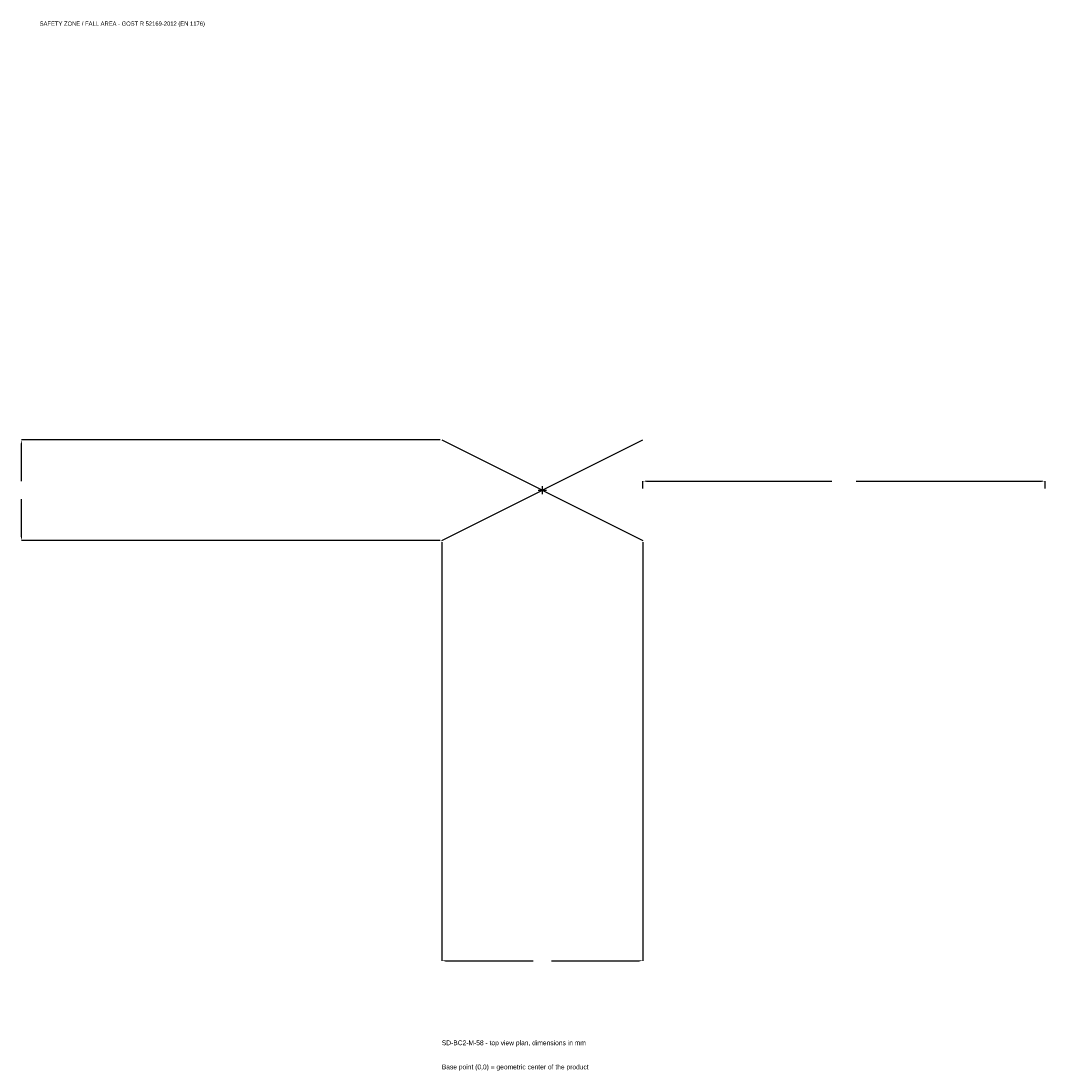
# Model space of a CAD drawing. Extents: x -1945 to 1875, y -2166 to 1750.
import ezdxf

# ---------------------------------------------------------------- set-up
doc = ezdxf.new("R2010")
doc.units = 0
for name, color, linetype in [('GP_MAF_zona_bezopasnosti', 1, 'Continuous'), ('ZSK_DANNYE', 3, 'Continuous'), ('ZSK_KONTUR', 7, 'Continuous'), ('ZSK_RAZMERY', 8, 'Continuous')]:
    doc.layers.add(name, color=color, linetype=linetype)
doc.dimstyles.new('ORION', dxfattribs={"dimtxt": 22.5, "dimasz": 13.5, "dimexe": 1.25, "dimexo": 6.75, "dimtad": 1, "dimcen": 2.5, "dimazin": 3, "dimtfac": 1, "dimtmove": 0, "dimatfit": 3})

# ---------------------------------------------------------------- blocks, each defined once
blk = doc.blocks.new('_CLOSEDFILLED')
at = {"color": 0, "linetype": 'BYBLOCK'}
blk.add_solid([(-1, 0.16), (0, 0), (-1, -0.16)], dxfattribs=at)
blk = doc.blocks.new('*D1')
for p, q in [((-375, -194.25), (-375, -1755)), ((375, -194.25), (375, -1755)), ((-361.5, -1755), (-33.75, -1755)), ((33.75, -1755), (361.5, -1755))]:
    blk.add_line(p, q)
at = {"layer": 'Defpoints'}
for p in [(-375, -187.5), (375, -187.5), (-375, -1755)]:
    blk.add_point(p, dxfattribs=at)
at = {"layer": 'ZSK_RAZMERY', "xscale": 13.5, "yscale": 13.5, "rotation": 180}
blk.add_blockref('_CLOSEDFILLED', (-375, -1755), dxfattribs=at)
at = {"layer": 'ZSK_RAZMERY', "xscale": 13.5, "yscale": 13.5}
blk.add_blockref('_CLOSEDFILLED', (375, -1755), dxfattribs=at)
blk = doc.blocks.new('*D2')
for p, q in [((-381.75, 187.5), (-1942.5, 187.5)), ((-1942.5, 33.75), (-1942.5, 174)), ((-1942.5, -174), (-1942.5, -33.75)), ((-381.75, -187.5), (-1942.5, -187.5))]:
    blk.add_line(p, q)
at = {"layer": 'Defpoints'}
for p in [(-375, 187.5), (-1942.5, -187.5), (-375, -187.5)]:
    blk.add_point(p, dxfattribs=at)
at = {"layer": 'ZSK_RAZMERY', "xscale": 13.5, "yscale": 13.5}
for p, rotation in [((-1942.5, 187.5), 90), ((-1942.5, -187.5), 270)]:
    blk.add_blockref('_CLOSEDFILLED', p, dxfattribs=dict(at, rotation=rotation))
blk = doc.blocks.new('*D3')
for p, q in [((375, 6.75), (375, 33.75)), ((388.5, 33.75), (1080, 33.75)), ((1170, 33.75), (1861.5, 33.75)), ((1875, 6.75), (1875, 33.75))]:
    blk.add_line(p, q)
at = {"layer": 'Defpoints'}
for p in [(375, 33.75), (375, 0), (1875, 0)]:
    blk.add_point(p, dxfattribs=at)
at = {"layer": 'ZSK_RAZMERY', "xscale": 13.5, "yscale": 13.5, "rotation": 180}
blk.add_blockref('_CLOSEDFILLED', (375, 33.75), dxfattribs=at)
at = {"layer": 'ZSK_RAZMERY', "xscale": 13.5, "yscale": 13.5}
blk.add_blockref('_CLOSEDFILLED', (1875, 33.75), dxfattribs=at)
blk = doc.blocks.new('B1')
at = {"layer": 'ZSK_KONTUR'}
for p, q in [((-375, -187.5), (375, 187.5)), ((-375, 187.5), (375, -187.5))]:
    blk.add_line(p, q, dxfattribs=at)
at = {"layer": 'ZSK_RAZMERY'}
for p, q in [((-15, 0), (15, 0)), ((0, -15), (0, 15))]:
    blk.add_line(p, q, dxfattribs=at)
at = {"layer": 'GP_MAF_zona_bezopasnosti', "color": 1}
blk.add_text('SAFETY ZONE / FALL AREA - GOST R 52169-2012 (EN 1176)', height=15.75, dxfattribs=at).set_placement((-1875, 1732.5))
at = {"layer": 'ZSK_RAZMERY'}
dim = blk.add_linear_dim(base=(-1942.5, -187.5), p1=(-375, -187.5), p2=(-375, 187.5), angle=90, dimstyle='ORION', dxfattribs=at)
dim.commit()
dim.dimension.update_dxf_attribs({"geometry": '*D2', "text_midpoint": (-1942.5, 0)})
for base, p1, p2, picture, middle in [((375, 33.75), (375, 0), (1875, 0), '*D3', (1125, 33.75)), ((-375, -1755), (-375, -187.5), (375, -187.5), '*D1', (0, -1755))]:
    dim = blk.add_linear_dim(base=base, p1=p1, p2=p2, dimstyle='ORION', dxfattribs=at)
    dim.commit()
    dim.dimension.update_dxf_attribs({"geometry": picture, "text_midpoint": middle})

msp = doc.modelspace()

# ---------------------------------------------------------------- block references
msp.add_blockref('B1', (0, 0))

# ---------------------------------------------------------------- texts
at = {"layer": 'ZSK_DANNYE', "color": 3}
msp.add_text('SD-BC2-M-58 - top view plan, dimensions in mm', height=18, dxfattribs=at).set_placement((-375, -2070))
at = {"layer": 'ZSK_DANNYE', "color": 7}
msp.add_text('Base point (0,0) = geometric center of the product', height=18, dxfattribs=at).set_placement((-375, -2160))

doc.saveas('drawing.dxf')
